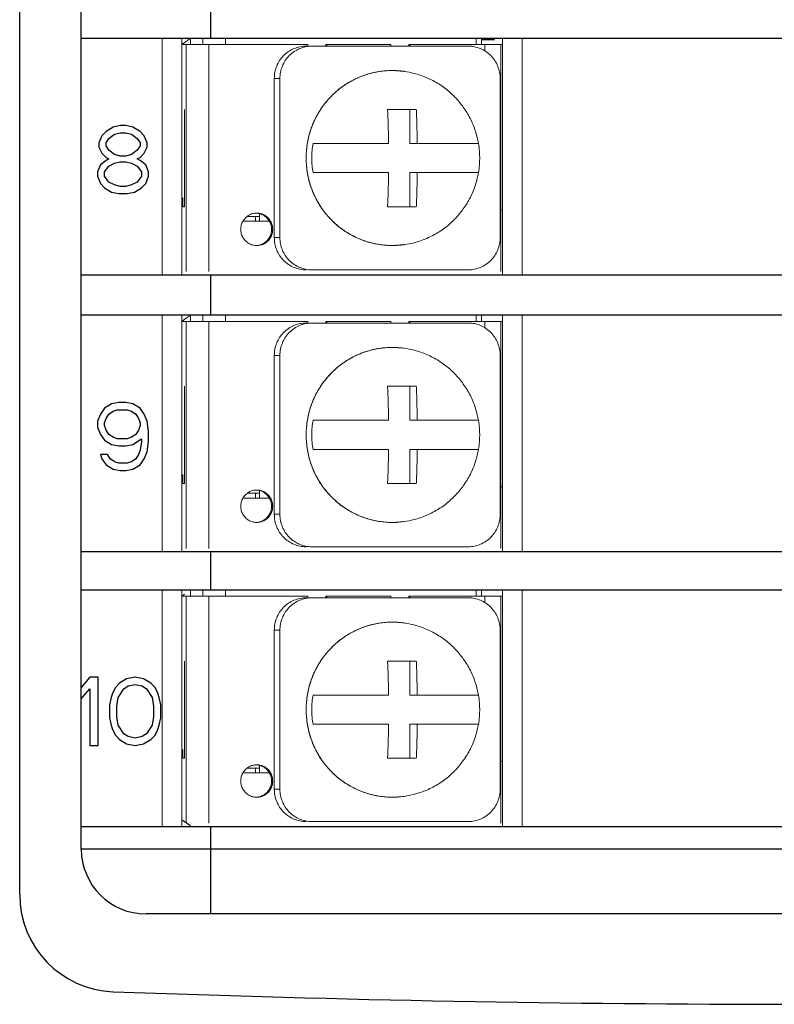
# Model space of a CAD drawing. Header units: inches. Extents: x 513.5 to 524.3, y 504.6 to 513.6.
# Tile 8 of 16: x 521.8 to 522.7, y 504.6 to 505.8. Entities that reach past the tile are written whole.
import ezdxf

# ---------------------------------------------------------------- set-up
doc = ezdxf.new("R2010")
doc.units = ezdxf.units.IN
doc.header["$LTSCALE"] = 8
doc.header["$MEASUREMENT"] = 0
doc.layers.add('02___PRT_ALL_AXES', color=7, linetype='Continuous')

msp = doc.modelspace()

# ---------------------------------------------------------------- linework, layer by layer
at = {"color": 7, "linetype": 'Continuous'}
for p, q in [((521.8076, 504.7492), (521.8076, 508.2901)), ((521.8827, 504.8047), (521.8827, 508.2293)), ((522.0409, 505.7936), (522.0409, 505.849)), ((521.8827, 505.7936), (523.6224, 505.7936)), ((522.371, 505.7917), (522.3868, 505.7917)), ((521.9129, 505.6798), (521.9077, 505.6745)), ((521.9215, 505.6851), (521.9129, 505.6798)), ((521.9302, 505.6869), (521.9215, 505.6851)), ((521.9233, 505.6763), (521.9302, 505.6781)), ((521.9371, 505.6869), (521.9302, 505.6869)), ((521.9302, 505.6781), (521.9371, 505.6781)), ((521.9458, 505.6851), (521.9371, 505.6869)), ((521.9371, 505.6781), (521.944, 505.6763)), ((521.9544, 505.6798), (521.9458, 505.6851)), ((521.9596, 505.6745), (521.9544, 505.6798)), ((521.9077, 505.6745), (521.9042, 505.6657)), ((521.9042, 505.6657), (521.9042, 505.6604)), ((521.9129, 505.6657), (521.9163, 505.671)), ((521.9129, 505.6622), (521.9129, 505.6657)), ((521.9163, 505.671), (521.9233, 505.6763)), ((521.944, 505.6763), (521.9509, 505.671)), ((521.9509, 505.671), (521.9544, 505.6657)), ((521.9544, 505.6657), (521.9544, 505.6622)), ((521.963, 505.6657), (521.9596, 505.6745)), ((521.963, 505.6604), (521.963, 505.6657)), ((521.9042, 505.6604), (521.9077, 505.6533)), ((521.9163, 505.6569), (521.9129, 505.6622)), ((521.9233, 505.6516), (521.9163, 505.6569)), ((521.9509, 505.6569), (521.944, 505.6516)), ((521.9544, 505.6622), (521.9509, 505.6569)), ((521.9596, 505.6533), (521.963, 505.6604)), ((521.9129, 505.6445), (521.906, 505.6392)), ((521.9077, 505.6533), (521.9129, 505.648)), ((521.9129, 505.648), (521.9163, 505.6463)), ((521.9163, 505.6463), (521.9129, 505.6445)), ((521.9302, 505.6498), (521.9233, 505.6516)), ((521.9233, 505.641), (521.9302, 505.6427)), ((521.9371, 505.6498), (521.9302, 505.6498)), ((521.9302, 505.6427), (521.9371, 505.6427)), ((521.944, 505.6516), (521.9371, 505.6498)), ((521.9371, 505.6427), (521.944, 505.641)), ((521.9509, 505.6463), (521.9544, 505.648)), ((521.9544, 505.6445), (521.9509, 505.6463)), ((521.9544, 505.648), (521.9596, 505.6533)), ((521.9613, 505.6392), (521.9544, 505.6445)), ((521.906, 505.6392), (521.9025, 505.6304)), ((521.9025, 505.6304), (521.9025, 505.6251)), ((521.9112, 505.6304), (521.9163, 505.6374)), ((521.9112, 505.6251), (521.9112, 505.6304)), ((521.9163, 505.6374), (521.9233, 505.641)), ((521.944, 505.641), (521.9509, 505.6374)), ((521.9509, 505.6374), (521.9561, 505.6304)), ((521.9561, 505.6304), (521.9561, 505.6251)), ((521.9648, 505.6304), (521.9613, 505.6392)), ((521.9648, 505.6251), (521.9648, 505.6304)), ((521.9025, 505.6251), (521.906, 505.6162)), ((521.9163, 505.618), (521.9112, 505.6251)), ((521.9233, 505.6145), (521.9163, 505.618)), ((521.9509, 505.618), (521.944, 505.6145)), ((521.9561, 505.6251), (521.9509, 505.618)), ((521.9613, 505.6162), (521.9648, 505.6251)), ((521.906, 505.6162), (521.9112, 505.6109)), ((521.9112, 505.6109), (521.9198, 505.6056)), ((521.9198, 505.6056), (521.9285, 505.6039)), ((521.9302, 505.6127), (521.9233, 505.6145)), ((521.9371, 505.6127), (521.9302, 505.6127)), ((521.944, 505.6145), (521.9371, 505.6127)), ((521.9388, 505.6039), (521.9475, 505.6056)), ((521.9475, 505.6056), (521.9561, 505.6109)), ((521.9561, 505.6109), (521.9613, 505.6162)), ((521.9285, 505.6039), (521.9388, 505.6039)), ((521.8827, 505.505), (523.6224, 505.505)), ((522.0409, 505.456), (522.0409, 505.505)), ((521.8827, 505.456), (523.6224, 505.456)), ((521.9112, 505.3422), (521.906, 505.3351)), ((521.9198, 505.3475), (521.9112, 505.3422)), ((521.9285, 505.3493), (521.9198, 505.3475)), ((521.9371, 505.3493), (521.9285, 505.3493)), ((521.9458, 505.3475), (521.9371, 505.3493)), ((521.9544, 505.3422), (521.9458, 505.3475)), ((521.9596, 505.3351), (521.9544, 505.3422)), ((521.906, 505.3351), (521.9025, 505.3263)), ((521.9112, 505.3245), (521.9129, 505.3298)), ((521.9129, 505.3298), (521.9163, 505.3351)), ((521.9163, 505.3351), (521.9215, 505.3387)), ((521.9215, 505.3387), (521.9267, 505.3404)), ((521.9267, 505.3404), (521.9388, 505.3404)), ((521.9388, 505.3404), (521.944, 505.3387)), ((521.944, 505.3387), (521.9492, 505.3351)), ((521.9492, 505.3351), (521.9527, 505.3298)), ((521.9527, 505.3298), (521.9544, 505.3245)), ((521.963, 505.3263), (521.9596, 505.3351)), ((521.9025, 505.3263), (521.9025, 505.3192)), ((521.9025, 505.3192), (521.906, 505.3104)), ((521.9112, 505.321), (521.9112, 505.3245)), ((521.9129, 505.3157), (521.9112, 505.321)), ((521.9544, 505.321), (521.9527, 505.3157)), ((521.9544, 505.3245), (521.9544, 505.321)), ((521.9648, 505.3139), (521.963, 505.3263)), ((521.906, 505.3104), (521.9112, 505.3033)), ((521.9163, 505.3104), (521.9129, 505.3157)), ((521.9215, 505.3069), (521.9163, 505.3104)), ((521.9267, 505.3051), (521.9215, 505.3069)), ((521.944, 505.3069), (521.9388, 505.3051)), ((521.9492, 505.3104), (521.944, 505.3069)), ((521.9527, 505.3157), (521.9492, 505.3104)), ((521.9648, 505.3016), (521.9648, 505.3139)), ((521.9112, 505.3033), (521.9198, 505.298)), ((521.9198, 505.298), (521.9285, 505.2963)), ((521.9388, 505.3051), (521.9267, 505.3051)), ((521.9285, 505.2963), (521.9371, 505.2963)), ((521.9371, 505.2963), (521.9458, 505.298)), ((521.9458, 505.298), (521.9561, 505.3051)), ((521.9561, 505.3016), (521.9544, 505.291)), ((521.9561, 505.3051), (521.9561, 505.3016)), ((521.963, 505.2892), (521.9648, 505.3016)), ((521.9146, 505.2857), (521.906, 505.2857)), ((521.906, 505.2857), (521.9077, 505.2804)), ((521.9181, 505.2804), (521.9146, 505.2857)), ((521.9527, 505.2857), (521.9492, 505.2804)), ((521.9544, 505.291), (521.9527, 505.2857)), ((521.9596, 505.2804), (521.963, 505.2892)), ((521.9077, 505.2804), (521.9129, 505.2733)), ((521.9129, 505.2733), (521.9215, 505.268)), ((521.9233, 505.2768), (521.9181, 505.2804)), ((521.9285, 505.2751), (521.9233, 505.2768)), ((521.9388, 505.2751), (521.9285, 505.2751)), ((521.944, 505.2768), (521.9388, 505.2751)), ((521.9492, 505.2804), (521.944, 505.2768)), ((521.9458, 505.268), (521.9544, 505.2733)), ((521.9544, 505.2733), (521.9596, 505.2804)), ((521.9215, 505.268), (521.9302, 505.2662)), ((521.9302, 505.2662), (521.9371, 505.2662)), ((521.9371, 505.2662), (521.9458, 505.268)), ((521.8827, 505.1674), (523.6224, 505.1674)), ((522.0409, 505.121), (522.0409, 505.1674)), ((521.8827, 505.121), (523.6224, 505.121)), ((521.8931, 505.0142), (521.8827, 505.0018)), ((521.9035, 505.0142), (521.8931, 505.0142)), ((521.9035, 504.9312), (521.9035, 505.0142)), ((521.9294, 505.0071), (521.9243, 505.0018)), ((521.9381, 505.0124), (521.9294, 505.0071)), ((521.9485, 505.0142), (521.9381, 505.0124)), ((521.9398, 505.0036), (521.9485, 505.0054)), ((521.9588, 505.0124), (521.9485, 505.0142)), ((521.9485, 505.0054), (521.9571, 505.0036)), ((521.9675, 505.0071), (521.9588, 505.0124)), ((521.9727, 505.0018), (521.9675, 505.0071)), ((521.8827, 504.9877), (521.8931, 505.0001)), ((521.8931, 505.0001), (521.8931, 504.9312)), ((521.9208, 504.9948), (521.9191, 504.9895)), ((521.9243, 505.0018), (521.9208, 504.9948)), ((521.9277, 504.9895), (521.9346, 505.0001)), ((521.9346, 505.0001), (521.9398, 505.0036)), ((521.9571, 505.0036), (521.9623, 505.0001)), ((521.9623, 505.0001), (521.9692, 504.9895)), ((521.9761, 504.9948), (521.9727, 505.0018)), ((521.9779, 504.9895), (521.9761, 504.9948)), ((521.9191, 504.9895), (521.9173, 504.9806)), ((521.926, 504.9789), (521.9277, 504.9895)), ((521.9692, 504.9895), (521.971, 504.9789)), ((521.9796, 504.9806), (521.9779, 504.9895)), ((521.9173, 504.9806), (521.9173, 504.9647)), ((521.926, 504.9665), (521.926, 504.9789)), ((521.971, 504.9789), (521.971, 504.9665)), ((521.9796, 504.9647), (521.9796, 504.9806)), ((521.9173, 504.9647), (521.9191, 504.9559)), ((521.9277, 504.9559), (521.926, 504.9665)), ((521.971, 504.9665), (521.9692, 504.9559)), ((521.9779, 504.9559), (521.9796, 504.9647)), ((521.9191, 504.9559), (521.9208, 504.9506)), ((521.9208, 504.9506), (521.9243, 504.9435)), ((521.9346, 504.9453), (521.9277, 504.9559)), ((521.9398, 504.9418), (521.9346, 504.9453)), ((521.9623, 504.9453), (521.9571, 504.9418)), ((521.9692, 504.9559), (521.9623, 504.9453)), ((521.9727, 504.9435), (521.9761, 504.9506)), ((521.9761, 504.9506), (521.9779, 504.9559)), ((521.9243, 504.9435), (521.9294, 504.9382)), ((521.9294, 504.9382), (521.9381, 504.9329)), ((521.9485, 504.94), (521.9398, 504.9418)), ((521.9571, 504.9418), (521.9485, 504.94)), ((521.9588, 504.9329), (521.9675, 504.9382)), ((521.9675, 504.9382), (521.9727, 504.9435)), ((521.8931, 504.9312), (521.9035, 504.9312)), ((521.9381, 504.9329), (521.9485, 504.9312)), ((521.9485, 504.9312), (521.9588, 504.9329)), ((521.8827, 504.8323), (523.6224, 504.8323)), ((522.0409, 504.7256), (522.0409, 504.8323)), ((523.6224, 504.8047), (521.8827, 504.8047)), ((523.5433, 504.7256), (521.9618, 504.7256))]:
    msp.add_line(p, q, dxfattribs=at)
at = {"color": 7, "linetype": 'Continuous', "lineweight": 0}
for p, q in [((521.9816, 505.7936), (521.9816, 505.505)), ((522.0053, 505.7936), (522.0053, 505.505)), ((522.159, 505.7857), (522.0053, 505.7857)), ((522.0105, 505.7857), (522.0105, 505.509)), ((522.016, 505.7931), (522.016, 505.7857)), ((522.031, 505.7857), (522.031, 505.7936)), ((522.0383, 505.7857), (522.0383, 505.509)), ((522.0588, 505.7857), (522.0588, 505.7936)), ((522.1824, 505.7857), (522.181, 505.7857)), ((522.2603, 505.7857), (522.1824, 505.7857)), ((522.2836, 505.7857), (522.2823, 505.7857)), ((522.3947, 505.7857), (522.2836, 505.7857)), ((522.3645, 505.7857), (522.3645, 505.7936)), ((522.371, 505.7857), (522.371, 505.7936)), ((522.3751, 505.7857), (522.3751, 505.7778)), ((522.3947, 505.7857), (522.3947, 505.509)), ((522.3947, 505.7857), (522.3967, 505.7857)), ((522.3967, 505.7936), (522.3967, 505.505)), ((522.4204, 505.7936), (522.4204, 505.505)), ((522.3548, 505.7838), (522.1571, 505.7838)), ((522.2621, 505.7541), (522.2766, 505.753)), ((522.2767, 505.753), (522.2766, 505.753)), ((522.125, 505.7442), (522.1182, 505.7442)), ((522.1182, 505.7442), (522.1182, 505.5505)), ((522.125, 505.5505), (522.125, 505.7442)), ((522.3937, 505.5505), (522.3937, 505.7442)), ((522.0086, 505.7067), (522.0086, 505.588)), ((522.2563, 505.7067), (522.2914, 505.7067)), ((522.2837, 505.7067), (522.2837, 505.6651)), ((522.1654, 505.6651), (522.2575, 505.6651)), ((522.2837, 505.6651), (522.367, 505.6651)), ((522.2575, 505.6296), (522.1654, 505.6296)), ((522.2837, 505.6296), (522.367, 505.6296)), ((522.2837, 505.6296), (522.2837, 505.588)), ((522.2837, 505.6296), (522.2837, 505.588)), ((522.0068, 505.588), (522.0068, 505.5989)), ((522.0086, 505.588), (522.0068, 505.588)), ((522.2914, 505.588), (522.2563, 505.588)), ((522.2914, 505.588), (522.2563, 505.588)), ((522.3947, 505.5841), (522.3967, 505.5841)), ((522.1122, 505.5702), (522.0799, 505.5702)), ((522.0853, 505.5762), (522.1002, 505.5762)), ((522.0953, 505.5702), (522.0953, 505.5762)), ((522.1002, 505.5702), (522.1002, 505.5795)), ((522.1182, 505.5505), (522.125, 505.5505)), ((522.2766, 505.5417), (522.2621, 505.5406)), ((522.2766, 505.5417), (522.2767, 505.5417)), ((522.3548, 505.5109), (522.164, 505.5109)), ((521.9816, 505.456), (521.9816, 505.1674)), ((522.0053, 505.456), (522.0053, 505.1674)), ((522.016, 505.4555), (522.016, 505.4481)), ((522.031, 505.4481), (522.031, 505.456)), ((522.0588, 505.4481), (522.0588, 505.456)), ((522.3645, 505.4481), (522.3645, 505.456)), ((522.371, 505.4481), (522.371, 505.456)), ((522.3967, 505.456), (522.3967, 505.1674)), ((522.4204, 505.456), (522.4204, 505.1674)), ((522.159, 505.4481), (522.0053, 505.4481)), ((522.0105, 505.4481), (522.0105, 505.1714)), ((522.0383, 505.4481), (522.0383, 505.1714)), ((522.3548, 505.4461), (522.1571, 505.4461)), ((522.1824, 505.4481), (522.181, 505.4481)), ((522.2603, 505.4481), (522.1824, 505.4481)), ((522.2836, 505.4481), (522.2823, 505.4481)), ((522.3947, 505.4481), (522.2836, 505.4481)), ((522.3751, 505.4481), (522.3751, 505.4402)), ((522.3947, 505.4481), (522.3947, 505.1714)), ((522.3947, 505.4481), (522.3967, 505.4481)), ((522.2621, 505.4164), (522.2766, 505.4154)), ((522.2767, 505.4154), (522.2766, 505.4154)), ((522.1182, 505.4066), (522.1182, 505.2129)), ((522.125, 505.4066), (522.1182, 505.4066)), ((522.125, 505.2129), (522.125, 505.4066)), ((522.3937, 505.2129), (522.3937, 505.4066)), ((522.0086, 505.369), (522.0086, 505.2504)), ((522.2563, 505.369), (522.2914, 505.369)), ((522.2837, 505.369), (522.2837, 505.3275)), ((522.1654, 505.3275), (522.2575, 505.3275)), ((522.2837, 505.3275), (522.367, 505.3275)), ((522.2575, 505.2919), (522.1654, 505.2919)), ((522.2837, 505.2919), (522.2837, 505.2504)), ((522.2837, 505.2919), (522.2837, 505.2504)), ((522.2837, 505.2919), (522.367, 505.2919)), ((522.0068, 505.2504), (522.0068, 505.2613)), ((522.0086, 505.2504), (522.0068, 505.2504)), ((522.2914, 505.2504), (522.2563, 505.2504)), ((522.2914, 505.2504), (522.2563, 505.2504)), ((522.3947, 505.2465), (522.3967, 505.2465)), ((522.0853, 505.2386), (522.1002, 505.2386)), ((522.0953, 505.2326), (522.0953, 505.2386)), ((522.1002, 505.2326), (522.1002, 505.2419)), ((522.1122, 505.2326), (522.0799, 505.2326)), ((522.1182, 505.2129), (522.125, 505.2129)), ((522.2766, 505.2041), (522.2621, 505.203)), ((522.2766, 505.2041), (522.2767, 505.2041)), ((522.3548, 505.1733), (522.164, 505.1733)), ((521.9816, 505.121), (521.9816, 504.8323)), ((522.0053, 505.121), (522.0053, 504.8323)), ((522.016, 505.1204), (522.016, 505.1131)), ((522.031, 505.1131), (522.031, 505.121)), ((522.0588, 505.1131), (522.0588, 505.121)), ((522.3645, 505.1131), (522.3645, 505.121)), ((522.371, 505.1131), (522.371, 505.121)), ((522.3967, 505.121), (522.3967, 504.8323)), ((522.4204, 505.121), (522.4204, 504.8323)), ((522.159, 505.1131), (522.0053, 505.1131)), ((522.0105, 505.1131), (522.0105, 504.8363)), ((522.0383, 505.1131), (522.0383, 504.8363)), ((522.3548, 505.1111), (522.1571, 505.1111)), ((522.1824, 505.1131), (522.181, 505.1131)), ((522.2603, 505.1131), (522.1824, 505.1131)), ((522.2836, 505.1131), (522.2823, 505.1131)), ((522.3947, 505.1131), (522.2836, 505.1131)), ((522.3751, 505.1131), (522.3751, 505.1051)), ((522.3947, 505.1131), (522.3947, 504.8363)), ((522.3947, 505.1131), (522.3967, 505.1131)), ((522.2621, 505.0814), (522.2766, 505.0804)), ((522.2767, 505.0804), (522.2766, 505.0804)), ((522.1182, 505.0715), (522.1182, 504.8778)), ((522.125, 505.0715), (522.1182, 505.0715)), ((522.125, 504.8778), (522.125, 505.0715)), ((522.3937, 504.8778), (522.3937, 505.0715)), ((522.0086, 505.034), (522.0086, 504.9154)), ((522.2563, 505.034), (522.2914, 505.034)), ((522.2837, 505.034), (522.2837, 504.9925)), ((522.1654, 504.9925), (522.2575, 504.9925)), ((522.2837, 504.9925), (522.367, 504.9925)), ((522.2575, 504.9569), (522.1654, 504.9569)), ((522.2837, 504.9569), (522.367, 504.9569)), ((522.2837, 504.9569), (522.2837, 504.9154)), ((522.2837, 504.9569), (522.2837, 504.9154)), ((522.0068, 504.9154), (522.0068, 504.9262)), ((522.0086, 504.9154), (522.0068, 504.9154)), ((522.2914, 504.9154), (522.2563, 504.9154)), ((522.2914, 504.9154), (522.2563, 504.9154)), ((522.3947, 504.9114), (522.3967, 504.9114)), ((522.1122, 504.8976), (522.0799, 504.8976)), ((522.0853, 504.9035), (522.1002, 504.9035)), ((522.0953, 504.8976), (522.0953, 504.9035)), ((522.1002, 504.8976), (522.1002, 504.9068)), ((522.1182, 504.8778), (522.125, 504.8778)), ((522.2766, 504.869), (522.2621, 504.868)), ((522.2766, 504.869), (522.2767, 504.869)), ((522.3548, 504.8383), (522.164, 504.8383))]:
    msp.add_line(p, q, dxfattribs=at)
at = {"color": 7, "linetype": 'Continuous'}
for centre, radius, start, end in [((521.9618, 504.8047), 0.0791, 180, 270), ((521.9262, 504.7492), 0.1186, 180, 267.893), ((522.7526, 527.2095), 22.594, 267.89299, 272.10701)]:
    msp.add_arc(centre, radius, start, end, dxfattribs=at)
at = {"color": 7, "linetype": 'Continuous', "lineweight": 0}
for points, start_tangent, end_tangent in [([(522.0057, 505.7858), (522.0069, 505.7868)], (0.770132, 0.637884), (0.782329, 0.622866)), ([(522.0069, 505.7868), (522.0088, 505.7882)], (0.782329, 0.622866), (0.799587, 0.600551)), ([(522.0088, 505.7882), (522.0104, 505.7894)], (0.799587, 0.600551), (0.813596, 0.58143)), ([(522.0104, 505.7894), (522.016, 505.7931)], (0.813596, 0.58143), (0.858551, 0.512727)), ([(522.159, 505.7857), (522.1592, 505.7837)], (0, -1), (0.165681, -0.986179)), ([(522.1809, 505.7837), (522.181, 505.7857)], (0.165681, 0.986179), (0, 1)), ([(522.1822, 505.7837), (522.1824, 505.7857)], (0.165681, 0.986179), (0, 1)), ([(522.2603, 505.7857), (522.2604, 505.7837)], (0, -1), (0.165681, -0.986179)), ([(522.2821, 505.7837), (522.2823, 505.7857)], (0.165681, 0.986179), (0, 1)), ([(522.2835, 505.7837), (522.2836, 505.7857)], (0.165681, 0.986179), (0, 1)), ([(522.1182, 505.7442), (522.1189, 505.7519), (522.1211, 505.7593), (522.1247, 505.7662), (522.1296, 505.7722), (522.1355, 505.7771), (522.1422, 505.7807), (522.1495, 505.783), (522.1571, 505.7838)], (0, 1), (1, 0)), ([(522.164, 505.7838), (522.1564, 505.783), (522.1491, 505.7807), (522.1424, 505.7771), (522.1364, 505.7722), (522.1316, 505.7662), (522.128, 505.7593), (522.1258, 505.7519), (522.125, 505.7442)], (-1, 0), (0, -1)), ([(522.3937, 505.7442), (522.3929, 505.7519), (522.3907, 505.7593), (522.3871, 505.7662), (522.3823, 505.7722), (522.3764, 505.7771), (522.3697, 505.7807), (522.3623, 505.783), (522.3548, 505.7838)], (0, 1), (-1, 0)), ([(522.2621, 505.754), (522.2555, 505.7538), (522.2483, 505.7531), (522.2406, 505.7518), (522.2321, 505.7496), (522.2228, 505.7463), (522.2129, 505.7416), (522.2023, 505.7351), (522.1915, 505.7264), (522.1812, 505.7154), (522.172, 505.7023), (522.1648, 505.6875), (522.1598, 505.6718), (522.1574, 505.6556), (522.1573, 505.6392), (522.1598, 505.623), (522.1647, 505.6073), (522.172, 505.5926), (522.1811, 505.5794), (522.1914, 505.5684), (522.2022, 505.5597), (522.2128, 505.5531), (522.2228, 505.5484), (522.232, 505.5451), (522.2405, 505.5429), (522.2483, 505.5416), (522.2555, 505.5409), (522.2621, 505.5406)], (-1, -0.000509), (1, -0.00051)), ([(522.2621, 505.5406), (522.2457, 505.542), (522.2296, 505.5459), (522.2144, 505.5523), (522.2003, 505.561), (522.1878, 505.5719), (522.177, 505.5846), (522.1684, 505.5989), (522.1621, 505.6144), (522.1583, 505.6307), (522.157, 505.6474), (522.1583, 505.6641), (522.1621, 505.6803), (522.1684, 505.6958), (522.1771, 505.7101), (522.1878, 505.7228), (522.2003, 505.7337), (522.2144, 505.7424), (522.2296, 505.7488), (522.2457, 505.7527), (522.2621, 505.7541)], (-1, 0), (1, 0)), ([(522.2621, 505.754), (522.2621, 505.754)], (-1, 0), (-1, -0.000509)), ([(522.2766, 505.753), (522.2759, 505.7531), (522.2688, 505.7538), (522.2621, 505.754)], (-0.990106, 0.140322), (-1, 0)), ([(522.2575, 505.6651), (522.2574, 505.6688), (522.2574, 505.6725), (522.2573, 505.6761), (522.2573, 505.6796), (522.2572, 505.6832), (522.2571, 505.6868), (522.257, 505.6903), (522.2569, 505.6939), (522.2567, 505.6978), (522.2566, 505.702), (522.2563, 505.7067)], (-0.009344, 0.999956), (-0.05421, 0.99853)), ([(522.2914, 505.7067), (522.2916, 505.7019), (522.2918, 505.6976), (522.2919, 505.6937), (522.2921, 505.6901), (522.2922, 505.6866), (522.2922, 505.683), (522.2923, 505.6795), (522.2924, 505.676), (522.2924, 505.6724), (522.2925, 505.6688), (522.2925, 505.6651)], (0.05421, -0.99853), (0.009344, -0.999956)), ([(522.1654, 505.6296), (522.1643, 505.6381), (522.1639, 505.6474), (522.1643, 505.6566), (522.1654, 505.6651)], (-0.168743, 0.98566), (0.168743, 0.98566)), ([(522.2563, 505.588), (522.2566, 505.5928), (522.2568, 505.597), (522.2569, 505.6009), (522.257, 505.6046), (522.2571, 505.6081), (522.2572, 505.6117), (522.2573, 505.6152), (522.2573, 505.6187), (522.2574, 505.6223), (522.2574, 505.6259), (522.2575, 505.6296)], (0.05421, 0.99853), (0.009344, 0.999956)), ([(522.2563, 505.588), (522.2566, 505.5928), (522.2568, 505.597), (522.2569, 505.6009), (522.257, 505.6046), (522.2571, 505.6081), (522.2572, 505.6117), (522.2573, 505.6152), (522.2573, 505.6187), (522.2574, 505.6223), (522.2574, 505.6259), (522.2575, 505.6296)], (0.05421, 0.99853), (0.009344, 0.999956)), ([(522.2925, 505.6296), (522.2925, 505.6259), (522.2924, 505.6222), (522.2924, 505.6186), (522.2923, 505.6151), (522.2922, 505.6115), (522.2921, 505.6079), (522.2921, 505.6044), (522.2919, 505.6008), (522.2918, 505.5969), (522.2916, 505.5927), (522.2914, 505.588)], (-0.009344, -0.999956), (-0.05421, -0.99853)), ([(522.2925, 505.6296), (522.2925, 505.6259), (522.2924, 505.6222), (522.2924, 505.6186), (522.2923, 505.6151), (522.2922, 505.6115), (522.2921, 505.6079), (522.2921, 505.6044), (522.2919, 505.6008), (522.2918, 505.5969), (522.2916, 505.5927), (522.2914, 505.588)], (-0.009344, -0.999956), (-0.05421, -0.99853)), ([(522.1571, 505.5109), (522.1495, 505.5117), (522.1422, 505.514), (522.1355, 505.5176), (522.1296, 505.5225), (522.1247, 505.5285), (522.1211, 505.5353), (522.1189, 505.5428), (522.1182, 505.5505)], (-1, 0), (0, 1)), ([(522.125, 505.5505), (522.1258, 505.5428), (522.128, 505.5353), (522.1316, 505.5285), (522.1364, 505.5225), (522.1424, 505.5176), (522.1491, 505.514), (522.1564, 505.5117), (522.164, 505.5109)], (0, -1), (1, 0)), ([(522.3548, 505.5109), (522.3623, 505.5117), (522.3697, 505.514), (522.3764, 505.5176), (522.3823, 505.5225), (522.3871, 505.5285), (522.3907, 505.5353), (522.3929, 505.5428), (522.3937, 505.5505)], (1, 0), (0, 1)), ([(522.2621, 505.5406), (522.2688, 505.5409), (522.2759, 505.5416), (522.2766, 505.5417)], (1, 0), (0.990106, 0.140322)), ([(522.2621, 505.5406), (522.2621, 505.5406)], (1, -0.000509), (1, 0)), ([(522.0069, 505.4492), (522.0088, 505.4506)], (0.782329, 0.622866), (0.799587, 0.600551)), ([(522.0088, 505.4506), (522.0104, 505.4518)], (0.799587, 0.600551), (0.813596, 0.58143)), ([(522.0104, 505.4518), (522.016, 505.4555)], (0.813596, 0.58143), (0.858551, 0.512727)), ([(522.0057, 505.4482), (522.0069, 505.4492)], (0.770132, 0.637884), (0.782329, 0.622866)), ([(522.1182, 505.4066), (522.1189, 505.4143), (522.1211, 505.4217), (522.1247, 505.4285), (522.1296, 505.4346), (522.1355, 505.4395), (522.1422, 505.4431), (522.1495, 505.4454), (522.1571, 505.4461)], (0, 1), (1, 0)), ([(522.164, 505.4461), (522.1564, 505.4454), (522.1491, 505.4431), (522.1424, 505.4395), (522.1364, 505.4346), (522.1316, 505.4285), (522.128, 505.4217), (522.1258, 505.4143), (522.125, 505.4066)], (-1, 0), (0, -1)), ([(522.159, 505.4481), (522.1592, 505.4461)], (0, -1), (0.165681, -0.986179)), ([(522.1809, 505.4461), (522.181, 505.4481)], (0.165681, 0.986179), (0, 1)), ([(522.1822, 505.4461), (522.1824, 505.4481)], (0.165681, 0.986179), (0, 1)), ([(522.2603, 505.4481), (522.2604, 505.4461)], (0, -1), (0.165681, -0.986179)), ([(522.2821, 505.4461), (522.2823, 505.4481)], (0.165681, 0.986179), (0, 1)), ([(522.2835, 505.4461), (522.2836, 505.4481)], (0.165681, 0.986179), (0, 1)), ([(522.3937, 505.4066), (522.3929, 505.4143), (522.3907, 505.4217), (522.3871, 505.4285), (522.3823, 505.4346), (522.3764, 505.4395), (522.3697, 505.4431), (522.3623, 505.4454), (522.3548, 505.4461)], (0, 1), (-1, 0)), ([(522.2621, 505.4164), (522.2555, 505.4162), (522.2483, 505.4155), (522.2406, 505.4142), (522.2321, 505.412), (522.2228, 505.4087), (522.2129, 505.404), (522.2023, 505.3975), (522.1915, 505.3888), (522.1812, 505.3778), (522.172, 505.3647), (522.1648, 505.3499), (522.1598, 505.3342), (522.1574, 505.318), (522.1573, 505.3016), (522.1598, 505.2854), (522.1647, 505.2697), (522.172, 505.2549), (522.1811, 505.2418), (522.1914, 505.2308), (522.2022, 505.2221), (522.2128, 505.2155), (522.2228, 505.2108), (522.232, 505.2075), (522.2405, 505.2053), (522.2483, 505.204), (522.2555, 505.2032), (522.2621, 505.203)], (-1, -0.000509), (1, -0.00051)), ([(522.2621, 505.203), (522.2457, 505.2043), (522.2296, 505.2083), (522.2144, 505.2147), (522.2003, 505.2234), (522.1878, 505.2343), (522.177, 505.247), (522.1684, 505.2613), (522.1621, 505.2768), (522.1583, 505.2931), (522.157, 505.3097), (522.1583, 505.3264), (522.1621, 505.3427), (522.1684, 505.3582), (522.1771, 505.3725), (522.1878, 505.3852), (522.2003, 505.3961), (522.2144, 505.4048), (522.2296, 505.4112), (522.2457, 505.4151), (522.2621, 505.4164)], (-1, 0), (1, 0)), ([(522.2621, 505.4164), (522.2621, 505.4164)], (-1, 0), (-1, -0.000509)), ([(522.2766, 505.4154), (522.2759, 505.4155), (522.2688, 505.4162), (522.2621, 505.4164)], (-0.990106, 0.140322), (-1, 0)), ([(522.2575, 505.3275), (522.2574, 505.3312), (522.2574, 505.3348), (522.2573, 505.3384), (522.2573, 505.342), (522.2572, 505.3456), (522.2571, 505.3492), (522.257, 505.3527), (522.2569, 505.3563), (522.2567, 505.3602), (522.2566, 505.3644), (522.2563, 505.369)], (-0.009344, 0.999956), (-0.05421, 0.99853)), ([(522.2914, 505.369), (522.2916, 505.3643), (522.2918, 505.36), (522.2919, 505.3561), (522.2921, 505.3525), (522.2922, 505.3489), (522.2922, 505.3454), (522.2923, 505.3419), (522.2924, 505.3384), (522.2924, 505.3348), (522.2925, 505.3312), (522.2925, 505.3275)], (0.05421, -0.99853), (0.009344, -0.999956)), ([(522.1654, 505.2919), (522.1643, 505.3005), (522.1639, 505.3098), (522.1643, 505.319), (522.1654, 505.3275)], (-0.168743, 0.98566), (0.168743, 0.98566)), ([(522.2563, 505.2504), (522.2566, 505.2552), (522.2568, 505.2594), (522.2569, 505.2633), (522.257, 505.267), (522.2571, 505.2705), (522.2572, 505.2741), (522.2573, 505.2776), (522.2573, 505.2811), (522.2574, 505.2847), (522.2574, 505.2883), (522.2575, 505.2919)], (0.05421, 0.99853), (0.009344, 0.999956)), ([(522.2563, 505.2504), (522.2566, 505.2552), (522.2568, 505.2594), (522.2569, 505.2633), (522.257, 505.267), (522.2571, 505.2705), (522.2572, 505.2741), (522.2573, 505.2776), (522.2573, 505.2811), (522.2574, 505.2847), (522.2574, 505.2883), (522.2575, 505.2919)], (0.05421, 0.99853), (0.009344, 0.999956)), ([(522.2925, 505.2919), (522.2925, 505.2883), (522.2924, 505.2846), (522.2924, 505.281), (522.2923, 505.2774), (522.2922, 505.2738), (522.2921, 505.2703), (522.2921, 505.2668), (522.2919, 505.2632), (522.2918, 505.2593), (522.2916, 505.2551), (522.2914, 505.2504)], (-0.009344, -0.999956), (-0.05421, -0.99853)), ([(522.2925, 505.2919), (522.2925, 505.2883), (522.2924, 505.2846), (522.2924, 505.281), (522.2923, 505.2774), (522.2922, 505.2738), (522.2921, 505.2703), (522.2921, 505.2668), (522.2919, 505.2632), (522.2918, 505.2593), (522.2916, 505.2551), (522.2914, 505.2504)], (-0.009344, -0.999956), (-0.05421, -0.99853)), ([(522.1571, 505.1733), (522.1495, 505.1741), (522.1422, 505.1763), (522.1355, 505.18), (522.1296, 505.1849), (522.1247, 505.1909), (522.1211, 505.1977), (522.1189, 505.2052), (522.1182, 505.2129)], (-1, 0), (0, 1)), ([(522.125, 505.2129), (522.1258, 505.2052), (522.128, 505.1977), (522.1316, 505.1909), (522.1364, 505.1849), (522.1424, 505.18), (522.1491, 505.1763), (522.1564, 505.1741), (522.164, 505.1733)], (0, -1), (1, 0)), ([(522.3548, 505.1733), (522.3623, 505.1741), (522.3697, 505.1763), (522.3764, 505.18), (522.3823, 505.1849), (522.3871, 505.1909), (522.3907, 505.1977), (522.3929, 505.2052), (522.3937, 505.2129)], (1, 0), (0, 1)), ([(522.2621, 505.203), (522.2688, 505.2032), (522.2759, 505.204), (522.2766, 505.2041)], (1, 0), (0.990106, 0.140322)), ([(522.2621, 505.203), (522.2621, 505.203)], (1, -0.000509), (1, 0)), ([(522.0057, 505.1131), (522.0069, 505.1141)], (0.770132, 0.637884), (0.782329, 0.622866)), ([(522.0069, 505.1141), (522.0088, 505.1155)], (0.782329, 0.622866), (0.799587, 0.600551)), ([(522.1182, 505.0715), (522.1189, 505.0792), (522.1211, 505.0867), (522.1247, 505.0935), (522.1296, 505.0995), (522.1355, 505.1044), (522.1422, 505.1081), (522.1495, 505.1103), (522.1571, 505.1111)], (0, 1), (1, 0)), ([(522.164, 505.1111), (522.1564, 505.1103), (522.1491, 505.1081), (522.1424, 505.1044), (522.1364, 505.0995), (522.1316, 505.0935), (522.128, 505.0867), (522.1258, 505.0792), (522.125, 505.0715)], (-1, 0), (0, -1)), ([(522.159, 505.1131), (522.1592, 505.1111)], (0, -1), (0.165681, -0.986179)), ([(522.1809, 505.1111), (522.181, 505.1131)], (0.165681, 0.986179), (0, 1)), ([(522.1822, 505.1111), (522.1824, 505.1131)], (0.165681, 0.986179), (0, 1)), ([(522.2603, 505.1131), (522.2604, 505.1111)], (0, -1), (0.165681, -0.986179)), ([(522.2821, 505.1111), (522.2823, 505.1131)], (0.165681, 0.986179), (0, 1)), ([(522.2835, 505.1111), (522.2836, 505.1131)], (0.165681, 0.986179), (0, 1)), ([(522.3937, 505.0715), (522.3929, 505.0792), (522.3907, 505.0867), (522.3871, 505.0935), (522.3823, 505.0995), (522.3764, 505.1044), (522.3697, 505.1081), (522.3623, 505.1103), (522.3548, 505.1111)], (0, 1), (-1, 0)), ([(522.2621, 505.0814), (522.2555, 505.0812), (522.2483, 505.0805), (522.2406, 505.0791), (522.2321, 505.0769), (522.2228, 505.0736), (522.2129, 505.0689), (522.2023, 505.0624), (522.1915, 505.0537), (522.1812, 505.0427), (522.172, 505.0296), (522.1648, 505.0149), (522.1598, 504.9991), (522.1574, 504.9829), (522.1573, 504.9666), (522.1598, 504.9504), (522.1647, 504.9346), (522.172, 504.9199), (522.1811, 504.9068), (522.1914, 504.8957), (522.2022, 504.887), (522.2128, 504.8805), (522.2228, 504.8757), (522.232, 504.8724), (522.2405, 504.8702), (522.2483, 504.8689), (522.2555, 504.8682), (522.2621, 504.868)], (-1, -0.000509), (1, -0.00051)), ([(522.2621, 504.868), (522.2457, 504.8693), (522.2296, 504.8732), (522.2144, 504.8796), (522.2003, 504.8883), (522.1878, 504.8992), (522.177, 504.9119), (522.1684, 504.9262), (522.1621, 504.9417), (522.1583, 504.958), (522.157, 504.9747), (522.1583, 504.9914), (522.1621, 505.0077), (522.1684, 505.0231), (522.1771, 505.0374), (522.1878, 505.0501), (522.2003, 505.061), (522.2144, 505.0698), (522.2296, 505.0762), (522.2457, 505.0801), (522.2621, 505.0814)], (-1, 0), (1, 0)), ([(522.2766, 505.0804), (522.2759, 505.0805), (522.2688, 505.0812), (522.2621, 505.0814)], (-0.990106, 0.140322), (-1, 0)), ([(522.2621, 505.0814), (522.2621, 505.0814)], (-1, 0), (-1, -0.000509)), ([(522.2575, 504.9925), (522.2574, 504.9962), (522.2574, 504.9998), (522.2573, 505.0034), (522.2573, 505.007), (522.2572, 505.0106), (522.2571, 505.0141), (522.257, 505.0176), (522.2569, 505.0213), (522.2567, 505.0251), (522.2566, 505.0293), (522.2563, 505.034)], (-0.009344, 0.999956), (-0.05421, 0.99853)), ([(522.2914, 505.034), (522.2916, 505.0292), (522.2918, 505.025), (522.2919, 505.0211), (522.2921, 505.0174), (522.2922, 505.0139), (522.2922, 505.0104), (522.2923, 505.0068), (522.2924, 505.0033), (522.2924, 504.9997), (522.2925, 504.9961), (522.2925, 504.9925)], (0.05421, -0.99853), (0.009344, -0.999956)), ([(522.1654, 504.9569), (522.1643, 504.9654), (522.1639, 504.9747), (522.1643, 504.984), (522.1654, 504.9925)], (-0.168743, 0.98566), (0.168743, 0.98566)), ([(522.2563, 504.9154), (522.2566, 504.9201), (522.2568, 504.9244), (522.2569, 504.9283), (522.257, 504.9319), (522.2571, 504.9355), (522.2572, 504.939), (522.2573, 504.9425), (522.2573, 504.9461), (522.2574, 504.9496), (522.2574, 504.9532), (522.2575, 504.9569)], (0.05421, 0.99853), (0.009344, 0.999956)), ([(522.2563, 504.9154), (522.2566, 504.9201), (522.2568, 504.9244), (522.2569, 504.9283), (522.257, 504.9319), (522.2571, 504.9355), (522.2572, 504.939), (522.2573, 504.9425), (522.2573, 504.9461), (522.2574, 504.9496), (522.2574, 504.9532), (522.2575, 504.9569)], (0.05421, 0.99853), (0.009344, 0.999956)), ([(522.2925, 504.9569), (522.2925, 504.9532), (522.2924, 504.9496), (522.2924, 504.946), (522.2923, 504.9424), (522.2922, 504.9388), (522.2921, 504.9352), (522.2921, 504.9317), (522.2919, 504.9281), (522.2918, 504.9242), (522.2916, 504.9201), (522.2914, 504.9154)], (-0.009344, -0.999956), (-0.05421, -0.99853)), ([(522.2925, 504.9569), (522.2925, 504.9532), (522.2924, 504.9496), (522.2924, 504.946), (522.2923, 504.9424), (522.2922, 504.9388), (522.2921, 504.9352), (522.2921, 504.9317), (522.2919, 504.9281), (522.2918, 504.9242), (522.2916, 504.9201), (522.2914, 504.9154)], (-0.009344, -0.999956), (-0.05421, -0.99853)), ([(522.1571, 504.8383), (522.1495, 504.839), (522.1422, 504.8413), (522.1355, 504.8449), (522.1296, 504.8499), (522.1247, 504.8559), (522.1211, 504.8627), (522.1189, 504.8701), (522.1182, 504.8778)], (-1, 0), (0, 1)), ([(522.125, 504.8778), (522.1258, 504.8701), (522.128, 504.8627), (522.1316, 504.8559), (522.1364, 504.8499), (522.1424, 504.8449), (522.1491, 504.8413), (522.1564, 504.839), (522.164, 504.8383)], (0, -1), (1, 0)), ([(522.3548, 504.8383), (522.3623, 504.839), (522.3697, 504.8413), (522.3764, 504.8449), (522.3823, 504.8499), (522.3871, 504.8559), (522.3907, 504.8627), (522.3929, 504.8701), (522.3937, 504.8778)], (1, 0), (0, 1)), ([(522.2621, 504.868), (522.2688, 504.8682), (522.2759, 504.8689), (522.2766, 504.869)], (1, 0), (0.990106, 0.140322)), ([(522.2621, 504.868), (522.2621, 504.868)], (1, -0.000509), (1, 0))]:
    msp.add_spline(points, degree=3, dxfattribs=dict(at, start_tangent=start_tangent, end_tangent=end_tangent))
at = {"color": 7, "linetype": 'Continuous', "start_tangent": (-0.858551, 0.512727), "end_tangent": (-0.776319, 0.63034)}
msp.add_spline([(522.016, 504.8329), (522.0063, 504.8397)], degree=3, dxfattribs=at)
at = {"layer": '02___PRT_ALL_AXES', "color": 7, "linetype": 'Continuous', "lineweight": 0}
for p, q in [((522.1162, 505.5604), (522.1148, 505.5604)), ((522.1162, 505.2228), (522.1148, 505.2228)), ((522.1162, 504.8877), (522.1148, 504.8877))]:
    msp.add_line(p, q, dxfattribs=at)
for points, start_tangent, end_tangent in [([(522.3672, 505.6652), (522.3658, 505.672), (522.3608, 505.6877), (522.3533, 505.7025), (522.3437, 505.7159), (522.3321, 505.7277), (522.3189, 505.7376), (522.3042, 505.7453), (522.2886, 505.7506), (522.2767, 505.753)], (-0.16717, 0.985928), (-0.990093, 0.140415)), ([(522.3672, 505.6295), (522.3684, 505.6391), (522.3684, 505.6556), (522.3672, 505.6652)], (0.16717, 0.985928), (-0.16717, 0.985928)), ([(522.2767, 505.5417), (522.2886, 505.544), (522.3042, 505.5494), (522.3189, 505.5571), (522.3321, 505.567), (522.3437, 505.5788), (522.3533, 505.5922), (522.3608, 505.607), (522.3658, 505.6227), (522.3672, 505.6295)], (0.990093, 0.140415), (0.16717, 0.985928)), ([(522.0799, 505.5702), (522.0779, 505.5655), (522.0773, 505.5604)], (-0.494364, -0.869255), (0, -1)), ([(522.0961, 505.5801), (522.0917, 505.5795), (522.087, 505.5775), (522.083, 505.5743), (522.0799, 505.5702)], (-0.999348, -0.036107), (-0.494364, -0.869255)), ([(522.0967, 505.5801), (522.0961, 505.5801)], (-1, 0), (-0.999348, -0.036107)), ([(522.1136, 505.5702), (522.1105, 505.5743), (522.1065, 505.5775), (522.1018, 505.5795), (522.0967, 505.5801)], (-0.494364, 0.869255), (-1, 0)), ([(522.1122, 505.5702), (522.1091, 505.5743), (522.1051, 505.5775), (522.1004, 505.5795), (522.0967, 505.5801)], (-0.494364, 0.869255), (-0.997476, 0.071006)), ([(522.1148, 505.5604), (522.1142, 505.5655), (522.1122, 505.5702)], (0, 1), (-0.494364, 0.869255)), ([(522.1162, 505.5604), (522.1156, 505.5655), (522.1136, 505.5702)], (0, 1), (-0.494364, 0.869255)), ([(522.0773, 505.5604), (522.0779, 505.5552), (522.0799, 505.5505), (522.083, 505.5464), (522.087, 505.5432), (522.0917, 505.5413), (522.0961, 505.5406)], (0, -1), (0.999348, -0.036107)), ([(522.0967, 505.5406), (522.1018, 505.5413), (522.1065, 505.5432), (522.1105, 505.5464), (522.1136, 505.5505), (522.1156, 505.5552), (522.1162, 505.5604)], (1, 0), (0, 1)), ([(522.0967, 505.5406), (522.1004, 505.5413), (522.1051, 505.5432), (522.1091, 505.5464), (522.1122, 505.5505), (522.1142, 505.5552), (522.1148, 505.5604)], (0.997476, 0.071006), (0, 1)), ([(522.0961, 505.5406), (522.0967, 505.5406)], (0.999348, -0.036107), (1, 0)), ([(522.3672, 505.3276), (522.3658, 505.3343), (522.3608, 505.3501), (522.3533, 505.3649), (522.3437, 505.3783), (522.3321, 505.3901), (522.3189, 505.4), (522.3042, 505.4077), (522.2886, 505.413), (522.2767, 505.4154)], (-0.16717, 0.985928), (-0.990093, 0.140415)), ([(522.3672, 505.2919), (522.3684, 505.3015), (522.3684, 505.318), (522.3672, 505.3276)], (0.16717, 0.985928), (-0.16717, 0.985928)), ([(522.2767, 505.2041), (522.2886, 505.2064), (522.3042, 505.2118), (522.3189, 505.2195), (522.3321, 505.2294), (522.3437, 505.2412), (522.3533, 505.2546), (522.3608, 505.2694), (522.3658, 505.2851), (522.3672, 505.2919)], (0.990093, 0.140415), (0.16717, 0.985928)), ([(522.0961, 505.2425), (522.0917, 505.2419), (522.087, 505.2399), (522.083, 505.2367), (522.0799, 505.2326)], (-0.999348, -0.036107), (-0.494364, -0.869255)), ([(522.0967, 505.2425), (522.0961, 505.2425)], (-1, 0), (-0.999348, -0.036107)), ([(522.1136, 505.2326), (522.1105, 505.2367), (522.1065, 505.2399), (522.1018, 505.2419), (522.0967, 505.2425)], (-0.494364, 0.869255), (-1, 0)), ([(522.1122, 505.2326), (522.1091, 505.2367), (522.1051, 505.2399), (522.1004, 505.2419), (522.0967, 505.2425)], (-0.494364, 0.869255), (-0.997476, 0.071006)), ([(522.0799, 505.2326), (522.0779, 505.2279), (522.0773, 505.2228)], (-0.494364, -0.869255), (0, -1)), ([(522.0773, 505.2228), (522.0779, 505.2176), (522.0799, 505.2129), (522.083, 505.2088), (522.087, 505.2056), (522.0917, 505.2037), (522.0961, 505.203)], (0, -1), (0.999348, -0.036107)), ([(522.0967, 505.203), (522.1018, 505.2037), (522.1065, 505.2056), (522.1105, 505.2088), (522.1136, 505.2129), (522.1156, 505.2176), (522.1162, 505.2228)], (1, 0), (0, 1)), ([(522.0967, 505.203), (522.1004, 505.2037), (522.1051, 505.2056), (522.1091, 505.2088), (522.1122, 505.2129), (522.1142, 505.2176), (522.1148, 505.2228)], (0.997476, 0.071006), (0, 1)), ([(522.1148, 505.2228), (522.1142, 505.2279), (522.1122, 505.2326)], (0, 1), (-0.494364, 0.869255)), ([(522.1162, 505.2228), (522.1156, 505.2279), (522.1136, 505.2326)], (0, 1), (-0.494364, 0.869255)), ([(522.0961, 505.203), (522.0967, 505.203)], (0.999348, -0.036107), (1, 0)), ([(522.3672, 504.9925), (522.3658, 504.9993), (522.3608, 505.015), (522.3533, 505.0298), (522.3437, 505.0432), (522.3321, 505.055), (522.3189, 505.0649), (522.3042, 505.0726), (522.2886, 505.078), (522.2767, 505.0804)], (-0.16717, 0.985928), (-0.990093, 0.140415)), ([(522.3672, 504.9568), (522.3684, 504.9664), (522.3684, 504.9829), (522.3672, 504.9925)], (0.16717, 0.985928), (-0.16717, 0.985928)), ([(522.2767, 504.869), (522.2886, 504.8714), (522.3042, 504.8767), (522.3189, 504.8844), (522.3321, 504.8943), (522.3437, 504.9061), (522.3533, 504.9196), (522.3608, 504.9343), (522.3658, 504.9501), (522.3672, 504.9568)], (0.990093, 0.140415), (0.16717, 0.985928)), ([(522.0799, 504.8976), (522.0779, 504.8928), (522.0773, 504.8877)], (-0.494364, -0.869255), (0, -1)), ([(522.0961, 504.9074), (522.0917, 504.9068), (522.087, 504.9048), (522.083, 504.9017), (522.0799, 504.8976)], (-0.999348, -0.036107), (-0.494364, -0.869255)), ([(522.0967, 504.9075), (522.0961, 504.9074)], (-1, 0), (-0.999348, -0.036107)), ([(522.1136, 504.8976), (522.1105, 504.9017), (522.1065, 504.9048), (522.1018, 504.9068), (522.0967, 504.9075)], (-0.494364, 0.869255), (-1, 0)), ([(522.1122, 504.8976), (522.1091, 504.9017), (522.1051, 504.9048), (522.1004, 504.9068), (522.0967, 504.9074)], (-0.494364, 0.869255), (-0.997476, 0.071006)), ([(522.1148, 504.8877), (522.1142, 504.8928), (522.1122, 504.8976)], (0, 1), (-0.494364, 0.869255)), ([(522.1162, 504.8877), (522.1156, 504.8928), (522.1136, 504.8976)], (0, 1), (-0.494364, 0.869255)), ([(522.0773, 504.8877), (522.0779, 504.8826), (522.0799, 504.8778), (522.083, 504.8737), (522.087, 504.8706), (522.0917, 504.8686), (522.0961, 504.8679)], (0, -1), (0.999348, -0.036107)), ([(522.0967, 504.868), (522.1004, 504.8686), (522.1051, 504.8706), (522.1091, 504.8737), (522.1122, 504.8778), (522.1142, 504.8826), (522.1148, 504.8877)], (0.997476, 0.071006), (0, 1)), ([(522.0967, 504.8679), (522.1018, 504.8686), (522.1065, 504.8706), (522.1105, 504.8737), (522.1136, 504.8778), (522.1156, 504.8826), (522.1162, 504.8877)], (1, 0), (0, 1)), ([(522.0961, 504.8679), (522.0967, 504.8679)], (0.999348, -0.036107), (1, 0))]:
    msp.add_spline(points, degree=3, dxfattribs=dict(at, start_tangent=start_tangent, end_tangent=end_tangent))

doc.saveas('drawing.dxf')
